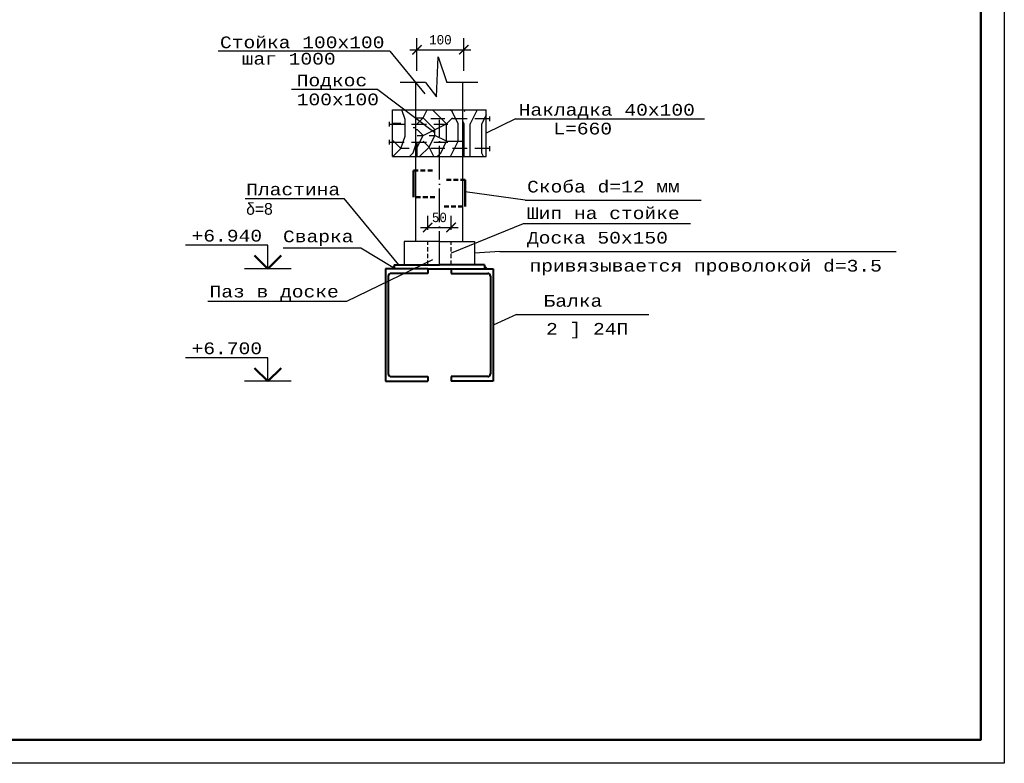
# Model space of a CAD drawing. Header units: millimetres. Extents: x -17 to 2655, y -428 to 194.
# Tile 11 of 47: x 650 to 860, y -428 to -269. Entities that reach past the tile are written whole.
import ezdxf

# ---------------------------------------------------------------- set-up
doc = ezdxf.new("R2010")
doc.units = ezdxf.units.MM
for name, pattern in [('ACAD_ISO04W100', [30, 24, -3, 0, -3]), ('HIDDEN2', [4.7625, 3.175, -1.5875]), ('ШТРИХОВАЯX2', [1.5, 1, -0.5])]:
    doc.linetypes.add(name, pattern=pattern)
for name, color, linetype in [('лист а3', 7, 'Continuous'), ('Оси', 3, 'ACAD_ISO04W100'), ('Размеры', 5, 'Continuous'), ('тонкий', 251, 'Continuous')]:
    doc.layers.add(name, color=color, linetype=linetype)
doc.layers.add('Стены', color=32, linetype='Continuous', lineweight=40)
doc.layers.add('стропила', color=40, linetype='Continuous', lineweight=30)
doc.styles.add('simvol', font='SYMBOL.TTF')
doc.styles.get("Standard").update_dxf_attribs({"font": 'COUR.TTF', "width": 0.8, "height": 2})
doc.styles.add('style1', font='COUR.TTF')
doc.dimstyles.get("Standard").update_dxf_attribs({"dimtxt": 2, "dimasz": 2, "dimexe": 2.5, "dimexo": 2.5, "dimgap": 1, "dimtad": 1, "dimdec": 0, "dimzin": 0, "dimdsep": 46, "dimtxsty": 'Standard', "dimblk": 'ARCHTICK', "dimcen": -3, "dimdle": 1.5, "dimadec": 0, "dimazin": 0, "dimtfac": 0.75, "dimtdec": 0, "dimtofl": 0, "dimtmove": 0, "dimatfit": 3, "dimldrblk": 'ARCHTICK', "dimfxl": 0, "dimtvp": 1.5, "dimtolj": 1, "dimtzin": 0, "dimarcsym": 0})

# ---------------------------------------------------------------- blocks, each defined once
blk = doc.blocks.new('_ArchTick')
at = {"color": 0, "linetype": 'ByBlock', "const_width": 0.15}
blk.add_lwpolyline([(-0.5, -0.5), (0.5, 0.5)], dxfattribs=at)
blk = doc.blocks.new('*D332')
at = {"layer": 'Defpoints', "color": 0}
for p in [(744.78, -275.86), (734.78, -282.84), (744.78, -282.84)]:
    blk.add_point(p, dxfattribs=at)
at = {"layer": 'Размеры', "color": 0, "lineweight": -2}
for p, q in [((734.78, -280.34), (734.78, -273.36)), ((744.78, -280.34), (744.78, -273.36)), ((733.28, -275.86), (746.28, -275.86))]:
    blk.add_line(p, q, dxfattribs=at)
at = {"layer": 'Размеры', "color": 0, "lineweight": -2, "xscale": 2, "yscale": 2, "zscale": 2, "rotation": 180}
blk.add_blockref('_ArchTick', (734.78, -275.86), dxfattribs=at)
at = {"layer": 'Размеры', "color": 0, "lineweight": -2, "xscale": 2, "yscale": 2, "zscale": 2}
blk.add_blockref('_ArchTick', (744.78, -275.86), dxfattribs=at)
at = {"layer": 'Размеры', "color": 0, "insert": (739.78, -273.74), "char_height": 2, "attachment_point": 5}
blk.add_mtext('\\A1;100', dxfattribs=at)
blk = doc.blocks.new('*D333')
at = {"layer": 'Defpoints', "color": 0}
for p in [(742.07, -313.73), (737.07, -316.72), (742.07, -316.72)]:
    blk.add_point(p, dxfattribs=at)
at = {"layer": 'Размеры', "color": 0, "lineweight": -2}
for p, q in [((737.07, -314.22), (737.07, -311.23)), ((742.07, -314.22), (742.07, -311.23)), ((735.57, -313.73), (743.57, -313.73))]:
    blk.add_line(p, q, dxfattribs=at)
at = {"layer": 'Размеры', "color": 0, "lineweight": -2, "xscale": 2, "yscale": 2, "zscale": 2, "rotation": 180}
blk.add_blockref('_ArchTick', (737.07, -313.73), dxfattribs=at)
at = {"layer": 'Размеры', "color": 0, "lineweight": -2, "xscale": 2, "yscale": 2, "zscale": 2}
blk.add_blockref('_ArchTick', (742.07, -313.73), dxfattribs=at)
at = {"layer": 'Размеры', "color": 0, "insert": (739.57, -311.61), "char_height": 2, "attachment_point": 5}
blk.add_mtext('\\A1;50', dxfattribs=at)

msp = doc.modelspace()

# ---------------------------------------------------------------- hatches: boundary and pattern name
at = {"layer": 'тонкий'}
h = msp.add_hatch(dxfattribs=at)
h.set_pattern_fill('LOGEND', color=256, scale=25, angle=45, style=0, pattern_type=2)
h.set_pattern_definition([(45, (252.27, 173.295), (4e-15, 35.3553), [7.5, -17.5]), (45, (251.387, 174.18), (4e-15, 35.3553), [7.5, -17.5]), (45, (250.503, 176.83), (4e-15, 35.3553), [5, -20]), (45, (249.62, 179.483), (4e-15, 35.3553), [3.75, -21.25]), (45, (247.851, 181.25), (4e-15, 35.3553), [2.5, -22.5]), (45, (241.664, 178.599), (4e-15, 35.3553), [1.25, -6.25, 1.25, -16.25]), (45, (243.432, 182.134), (4e-15, 35.3553), [1.25, -10, 3.75, -10]), (45, (246.084, 186.554), (4e-15, 35.3553), [1.25, -1.25, 1.25, -21.25]), (45, (244.316, 186.554), (4e-15, 35.3553), [1.25, -23.75]), (45, (241.664, 187.438), (4e-15, 35.3553), [3.75, -21.25]), (45, (239.896, 189.205), (4e-15, 35.3553), [5, -20]), (45, (237.245, 190.09), (4e-15, 35.3553), [6.25, -7.5, 1.25, -10]), (135, (240.78, 172.412), (-35.3553, 4e-15), [1.25, -2.5, 6.25, -15]), (135, (239.896, 175.063), (-35.3553, 4e-15), [1.25, -1.25, 3.75, -18.75]), (135, (233.71, 183.018), (-35.3553, 4e-15), [2.5, -22.5]), (135, (241.664, 176.83), (-35.3553, 4e-15), [5, -7.5, 1.25, -11.25]), (135, (232.825, 187.438), (-35.3553, 4e-15), [1.25, -23.75]), (135, (242.548, 179.483), (-35.3553, 4e-15), [3.75, -21.25]), (135, (243.432, 182.134), (-35.3553, 4e-15), [2.5, -22.5]), (135, (245.2, 183.902), (-35.3553, 4e-15), [1.25, -3.75, 3.75, -16.25]), (135, (245.2, 185.67), (-35.3553, 4e-15), [1.25, -23.75]), (135, (249.62, 183.018), (-35.3553, 4e-15), [3.5, -21.5]), (135, (254.039, 180.367), (-35.3553, 4e-15), [2.5, -22.5]), (135, (248.735, 189.205), (-35.3553, 4e-15), [1.25, -23.75]), (135, (251.387, 190.09), (-35.3553, 4e-15), [3.75, -21.25]), (135, (253.155, 191.857), (-35.3553, 4e-15), [3.75, -21.25]), (90, (257.574, 182.134), (-17.67767, 17.67767), [1.76775, -1.76775, 1.76775, -30.0521]), (90, (249.619, 183.018), (-17.67767, 17.67767), [3.5355, -31.8198]), (90, (233.71, 184.786), (-17.67767, 17.67767), [3.5355, -31.8198]), (90, (241.664, 183.902), (-17.67767, 17.67767), [3.5355, -31.8198]), (90, (246.084, 181.25), (-17.67767, 17.67767), [3.5355, -31.8198]), (90, (254.922, 183.018), (-17.67767, 17.67767), [3.5355, -31.8198]), (90, (252.27, 182.134), (-17.67767, 17.67767), [5.3033, -30.052]), (90, (239.013, 184.786), (-17.67767, 17.67767), [1.76775, -33.5876]), (90, (236.36, 185.67), (-17.67767, 17.67767), [1.76775, -33.5876]), (90, (243.432, 192.74), (-17.67767, 17.67767), [1.76775, -33.5876]), (90, (245.2, 176.831), (-17.67767, 17.67767), [1.76775, -33.5876]), (90, (248.735, 192.74), (-17.67767, 17.67767), [1.76775, -33.5876]), (90, (244.316, 184.786), (-17.67767, 17.67767), [1.76775, -33.5876]), (90, (244.316, 188.321), (-17.67767, 17.67767), [1.76775, -33.5876]), (180, (246.967, 183.902), (-17.67767, -17.67767), [1.76775, -1.76775, 5.3033, -26.51654]), (180, (249.619, 186.554), (-17.67767, -17.67767), [1.76775, -33.5876]), (180, (255.806, 180.367), (-17.67767, -17.67767), [1.76775, -33.5876]), (180, (247.851, 181.25), (-17.67767, -17.67767), [1.76775, -33.5876]), (180, (246.967, 187.438), (-17.67767, -17.67767), [1.76775, -33.5876]), (180, (246.967, 178.599), (-17.67767, -17.67767), [1.76775, -33.5876]), (180, (254.039, 185.67), (-17.67767, -17.67767), [1.76775, -33.5876]), (180, (246.967, 167.992), (-17.67767, -17.67767), [1.76775, -33.5876]), (180, (246.967, 169.76), (-17.67767, -17.67767), [3.5355, -31.8198]), (180, (246.967, 171.528), (-17.67767, -17.67767), [3.5355, -31.8198]), (180, (248.735, 173.295), (-17.67767, -17.67767), [3.5355, -31.8198]), (180, (247.851, 175.947), (-17.67767, -17.67767), [3.5355, -31.8198]), (180, (247.851, 190.09), (-17.67767, -17.67767), [3.5355, -31.8198]), (180, (260.226, 184.786), (-17.67767, -17.67767), [3.5355, -31.8198]), (180, (246.967, 199.812), (-17.67767, -17.67767), [3.5355, -31.8198]), (180, (248.735, 198.044), (-17.67767, -17.67767), [3.5355, -31.8198]), (180, (247.851, 195.393), (-17.67767, -17.67767), [3.5355, -31.8198]), (180, (235.477, 183.018), (-17.67767, -17.67767), [5.3033, -30.052]), (180, (248.735, 192.74), (-17.67767, -17.67767), [5.3033, -30.052]), (71.565, (233.709, 188.321), (17.67767, 17.67767), [2.795, -53.1067]), (71.565, (242.548, 179.483), (17.67767, 17.67767), [2.795, -53.1067]), (71.565, (239.013, 186.554), (17.67767, 17.67767), [2.795, -53.1067]), (71.565, (256.69, 179.483), (17.67767, 17.67767), [2.795, -53.1067]), (71.565, (254.039, 180.367), (17.67767, 17.67767), [2.795, -53.1067]), (71.565, (245.2, 178.599), (17.67767, 17.67767), [2.795, -53.1067]), (71.565, (236.361, 187.438), (17.67767, 17.67767), [2.795, -53.1067]), (71.565, (246.967, 187.438), (17.67767, 17.67767), [5.59, -50.3117]), (108.435, (244.316, 190.089), (-17.67767, 17.67767), [2.795, -53.1067]), (108.435, (252.271, 187.438), (-17.67767, 17.67767), [2.795, -53.1067]), (108.435, (239.896, 182.134), (-17.67767, 17.67767), [2.795, -53.1067]), (108.435, (235.477, 179.483), (-17.67767, 17.67767), [2.795, -53.1067]), (108.435, (249.619, 186.554), (-17.67767, 17.67767), [2.795, -53.1067]), (108.435, (247.851, 184.786), (-17.67767, 17.67767), [2.795, -53.1067]), (108.435, (238.129, 180.367), (-17.67767, 17.67767), [5.59, -50.3117]), (108.435, (257.574, 187.438), (-17.67767, 17.67767), [5.59, -50.3117]), (108.435, (254.922, 186.554), (-17.67767, 17.67767), [5.59, -50.3117]), (161.565, (243.432, 169.76), (-17.67767, 17.67767), [2.795, -53.1067]), (161.565, (233.709, 179.483), (-17.67767, 17.67767), [2.795, -53.1067]), (161.565, (249.619, 170.644), (-17.67767, 17.67767), [2.795, -53.1067]), (161.565, (231.941, 184.786), (-17.67767, 17.67767), [2.795, -53.1067]), (161.565, (244.316, 175.947), (-17.67767, 17.67767), [2.795, -53.1067]), (161.565, (246.084, 181.25), (-17.67767, 17.67767), [2.795, -53.1067]), (161.565, (244.316, 186.554), (-17.67767, 17.67767), [2.795, -53.1067]), (161.565, (243.432, 171.528), (-17.67767, 17.67768), [2.795, -53.1067]), (161.565, (245.2, 178.599), (-17.67767, 17.67767), [2.795, -53.1067]), (161.565, (252.271, 182.134), (-17.67767, 17.67767), [2.795, -53.1067]), (161.565, (252.271, 185.67), (-17.67767, 17.67767), [2.795, -53.1067]), (161.565, (250.503, 194.509), (-17.67767, 17.67767), [2.795, -53.1067]), (161.565, (231.941, 186.554), (-17.67767, 17.67767), [2.795, -53.1067]), (161.565, (230.174, 183.018), (-17.67767, 17.67767), [5.59, -50.3117]), (161.565, (245.2, 173.295), (-17.67767, 17.67767), [5.59, -50.3117]), (198.435, (245.2, 167.992), (-17.67767, -17.67767), [2.795, -53.1067]), (198.435, (261.11, 182.134), (-17.67767, -17.67767), [2.795, -53.1067]), (198.435, (251.387, 190.089), (-17.67767, -17.67767), [2.795, -53.1067]), (198.435, (250.503, 176.831), (-17.67767, -17.67767), [2.795, -53.1067]), (198.435, (251.387, 174.179), (-17.67767, -17.67767), [2.795, -53.1067]), (198.435, (249.619, 179.483), (-17.67767, -17.67767), [2.795, -53.1067]), (198.435, (244.316, 195.393), (-17.67767, -17.67767), [2.795, -53.1067]), (198.435, (245.2, 198.044), (-17.67767, -17.67767), [5.59, -50.3117])])
h.paths.add_polyline_path([(729.5657, -298.6393), (734.5657, -298.6393), (734.5657, -288.6393), (729.5657, -288.6393)])
h = msp.add_hatch(dxfattribs=at)
h.set_pattern_fill('LOGEND', color=256, scale=25, style=0, pattern_type=2)
h.set_pattern_definition([(0, (254.834, 167.108), (25, 25), [7.5, -17.5]), (0, (254.834, 168.358), (25, 25), [7.5, -17.5]), (0, (256.084, 170.858), (25, 25), [5, -20]), (0, (257.334, 173.358), (25, 25), [3.75, -21.25]), (0, (257.334, 175.858), (25, 25), [2.5, -22.5]), (0, (251.084, 178.358), (25, 25), [1.25, -6.25, 1.25, -16.25]), (0, (254.834, 179.608), (25, 25), [1.25, -10, 3.75, -10]), (0, (259.834, 180.858), (25, 25), [1.25, -1.25, 1.25, -21.25]), (0, (258.584, 182.108), (25, 25), [1.25, -23.75]), (0, (257.334, 184.608), (25, 25), [3.75, -21.25]), (0, (257.334, 187.108), (25, 25), [5, -20]), (0, (256.084, 189.608), (25, 25), [6.25, -7.5, 1.25, -10]), (90, (246.084, 174.608), (-25, 25), [1.25, -2.5, 6.25, -15]), (90, (247.334, 177.108), (-25, 25), [1.25, -1.25, 3.75, -18.75]), (90, (248.584, 187.108), (-25, 25), [2.5, -22.5]), (90, (249.834, 177.108), (-25, 25), [5, -7.5, 1.25, -11.25]), (90, (251.084, 190.858), (-25, 25), [1.25, -23.75]), (90, (252.334, 178.358), (-25, 25), [3.75, -21.25]), (90, (254.834, 179.608), (-25, 25), [2.5, -22.5]), (90, (257.334, 179.608), (-25, 25), [1.25, -3.75, 3.75, -16.25]), (90, (258.584, 180.858), (-25, 25), [1.25, -23.75]), (90, (259.834, 175.858), (-25, 25), [3.5, -21.5]), (90, (261.084, 170.858), (-25, 25), [2.5, -22.5]), (90, (263.584, 180.858), (-25, 25), [1.25, -23.75]), (90, (266.084, 179.608), (-25, 25), [3.75, -21.25]), (90, (268.584, 179.608), (-25, 25), [3.75, -21.25]), (45, (264.834, 169.608), (3e-15, 25), [1.76775, -1.76775, 1.76775, -30.0521]), (45, (259.834, 175.858), (3e-15, 25), [3.5355, -31.8198]), (45, (249.834, 188.358), (3e-15, 25), [3.5355, -31.8198]), (45, (254.834, 182.108), (3e-15, 25), [3.5355, -31.8198]), (45, (256.084, 177.108), (3e-15, 25), [3.5355, -31.8198]), (45, (263.584, 172.108), (3e-15, 25), [3.5355, -31.8198]), (45, (261.084, 173.358), (3e-15, 25), [5.3033, -30.052]), (45, (253.584, 184.608), (3e-15, 25), [1.76775, -33.5876]), (45, (252.334, 187.108), (3e-15, 25), [1.76775, -33.5876]), (45, (262.334, 187.108), (3e-15, 25), [1.76775, -33.5876]), (45, (252.334, 174.608), (3e-15, 25), [1.76775, -33.5876]), (45, (266.084, 183.358), (3e-15, 25), [1.76775, -33.5876]), (45, (257.334, 180.858), (3e-15, 25), [1.76775, -33.5876]), (45, (259.834, 183.358), (3e-15, 25), [1.76775, -33.5876]), (135, (258.584, 178.358), (-25, 3e-15), [1.76775, -1.76775, 5.3033, -26.51654]), (135, (262.334, 178.358), (-25, 3e-15), [1.76775, -33.5876]), (135, (262.334, 169.608), (-25, 3e-15), [1.76775, -33.5876]), (135, (257.334, 175.858), (-25, 3e-15), [1.76775, -33.5876]), (135, (261.084, 180.858), (-25, 3e-15), [1.76775, -33.5876]), (135, (254.834, 174.608), (-25, 3e-15), [1.76775, -33.5876]), (135, (264.834, 174.608), (-25, 3e-15), [1.76775, -33.5876]), (135, (247.334, 167.108), (-25, 3e-15), [1.76775, -33.5876]), (135, (248.584, 168.358), (-25, 3e-15), [3.5355, -31.8198]), (135, (249.834, 169.608), (-25, 3e-15), [3.5355, -31.8198]), (135, (252.334, 169.608), (-25, 3e-15), [3.5355, -31.8198]), (135, (253.584, 172.108), (-25, 3e-15), [3.5355, -31.8198]), (135, (263.584, 182.108), (-25, 3e-15), [3.5355, -31.8198]), (135, (268.584, 169.608), (-25, 3e-15), [3.5355, -31.8198]), (135, (269.834, 189.608), (-25, 3e-15), [3.5355, -31.8198]), (135, (269.834, 187.108), (-25, 3e-15), [3.5355, -31.8198]), (135, (267.334, 185.858), (-25, 3e-15), [3.5355, -31.8198]), (135, (249.834, 185.858), (-25, 3e-15), [5.3033, -30.052]), (135, (266.084, 183.358), (-25, 3e-15), [5.3033, -30.052]), (26.565, (252.334, 190.858), (25, 1e-08), [2.795, -53.1067]), (26.565, (252.334, 178.358), (25, 1e-08), [2.795, -53.1067]), (26.565, (254.834, 185.858), (25, 1e-08), [2.795, -53.1067]), (26.565, (262.334, 168.358), (25, 1e-08), [2.795, -53.1067]), (26.565, (261.084, 170.858), (25, 1e-08), [2.795, -53.1067]), (26.565, (253.584, 175.858), (25, 1e-08), [2.795, -53.1067]), (26.565, (253.584, 188.358), (25, 1e-08), [2.795, -53.1067]), (26.565, (261.084, 180.858), (25, 1e-08), [5.59, -50.3117]), (63.435, (261.084, 184.608), (1e-09, 25), [2.795, -53.1067]), (63.435, (264.834, 177.108), (1e-09, 25), [2.795, -53.1067]), (63.435, (252.334, 182.108), (1e-09, 25), [2.795, -53.1067]), (63.435, (247.334, 183.358), (1e-09, 25), [2.795, -53.1067]), (63.435, (262.334, 178.358), (1e-09, 25), [2.795, -53.1067]), (63.435, (259.834, 178.358), (1e-09, 25), [2.795, -53.1067]), (63.435, (249.834, 182.108), (1e-09, 25), [5.59, -50.3117]), (63.435, (268.584, 173.358), (1e-09, 25), [5.59, -50.3117]), (63.435, (266.084, 174.608), (1e-09, 25), [5.59, -50.3117]), (116.565, (246.084, 170.858), (-1e-08, 25), [2.795, -53.1067]), (116.565, (246.084, 184.608), (-1e-08, 25), [2.795, -53.1067]), (116.565, (251.084, 167.108), (-1e-08, 25), [2.795, -53.1067]), (116.565, (248.584, 189.608), (-1e-08, 25), [2.795, -53.1067]), (116.565, (251.084, 174.608), (-1e-08, 25), [2.795, -53.1067]), (116.565, (256.084, 177.108), (-1e-08, 25), [2.795, -53.1067]), (116.565, (258.584, 182.108), (-1e-08, 25), [2.795, -53.1067]), (116.565, (247.334, 172.108), (8e-06, 25), [2.795, -53.1067]), (116.565, (253.584, 175.858), (-1e-08, 25), [2.795, -53.1067]), (116.565, (261.084, 173.358), (-1e-08, 25), [2.795, -53.1067]), (116.565, (263.584, 175.858), (-1e-08, 25), [2.795, -53.1067]), (116.565, (268.584, 183.358), (-1e-08, 25), [2.795, -53.1067]), (116.565, (249.834, 190.858), (-1e-08, 25), [2.795, -53.1067]), (116.565, (246.084, 189.608), (-1e-08, 25), [5.59, -50.3117]), (116.565, (249.834, 172.108), (-1e-08, 25), [5.59, -50.3117]), (153.435, (246.084, 168.358), (-25, 1e-09), [2.795, -53.1067]), (153.435, (267.334, 167.108), (-25, 1e-09), [2.795, -53.1067]), (153.435, (266.084, 179.608), (-25, 1e-09), [2.795, -53.1067]), (153.435, (256.084, 170.858), (-25, 1e-09), [2.795, -53.1067]), (153.435, (254.834, 168.358), (-25, 1e-09), [2.795, -53.1067]), (153.435, (257.334, 173.358), (-25, 1e-09), [2.795, -53.1067]), (153.435, (264.834, 188.358), (-25, 1e-09), [2.795, -53.1067]), (153.435, (267.334, 189.608), (-25, 1e-09), [5.59, -50.3117])])
h.paths.add_polyline_path([(734.5657, -298.6393), (744.5657, -298.6393), (744.5657, -288.6393), (734.5657, -288.6393)])
h = msp.add_hatch(dxfattribs=at)
h.set_pattern_fill('LOGEND', color=256, scale=25, angle=90, style=0, pattern_type=2)
h.set_pattern_definition([(90, (246.084, 175.858), (-25, 25), [7.5, -17.5]), (90, (244.834, 175.858), (-25, 25), [7.5, -17.5]), (90, (242.334, 177.108), (-25, 25), [5, -20]), (90, (239.834, 178.358), (-25, 25), [3.75, -21.25]), (90, (237.334, 178.358), (-25, 25), [2.5, -22.5]), (90, (234.834, 172.108), (-25, 25), [1.25, -6.25, 1.25, -16.25]), (90, (233.584, 175.858), (-25, 25), [1.25, -10, 3.75, -10]), (90, (232.334, 180.858), (-25, 25), [1.25, -1.25, 1.25, -21.25]), (90, (231.084, 179.608), (-25, 25), [1.25, -23.75]), (90, (228.584, 178.358), (-25, 25), [3.75, -21.25]), (90, (226.084, 178.358), (-25, 25), [5, -20]), (90, (223.584, 177.108), (-25, 25), [6.25, -7.5, 1.25, -10]), (180, (238.584, 167.108), (-25, -25), [1.25, -2.5, 6.25, -15]), (180, (236.084, 168.358), (-25, -25), [1.25, -1.25, 3.75, -18.75]), (180, (226.084, 169.608), (-25, -25), [2.5, -22.5]), (180, (236.084, 170.858), (-25, -25), [5, -7.5, 1.25, -11.25]), (180, (222.334, 172.108), (-25, -25), [1.25, -23.75]), (180, (234.834, 173.358), (-25, -25), [3.75, -21.25]), (180, (233.584, 175.858), (-25, -25), [2.5, -22.5]), (180, (233.584, 178.358), (-25, -25), [1.25, -3.75, 3.75, -16.25]), (180, (232.334, 179.608), (-25, -25), [1.25, -23.75]), (180, (237.334, 180.858), (-25, -25), [3.5, -21.5]), (180, (242.334, 182.108), (-25, -25), [2.5, -22.5]), (180, (232.334, 184.608), (-25, -25), [1.25, -23.75]), (180, (233.584, 187.108), (-25, -25), [3.75, -21.25]), (180, (233.584, 189.608), (-25, -25), [3.75, -21.25]), (135, (243.584, 185.858), (-25, 4e-15), [1.76775, -1.76775, 1.76775, -30.0521]), (135, (237.334, 180.858), (-25, 4e-15), [3.5355, -31.8198]), (135, (224.834, 170.858), (-25, 4e-15), [3.5355, -31.8198]), (135, (231.084, 175.858), (-25, 4e-15), [3.5355, -31.8198]), (135, (236.084, 177.108), (-25, 4e-15), [3.5355, -31.8198]), (135, (241.084, 184.608), (-25, 4e-15), [3.5355, -31.8198]), (135, (239.834, 182.108), (-25, 4e-15), [5.3033, -30.052]), (135, (228.584, 174.608), (-25, 4e-15), [1.76775, -33.5876]), (135, (226.084, 173.358), (-25, 4e-15), [1.76775, -33.5876]), (135, (226.084, 183.358), (-25, 4e-15), [1.76775, -33.5876]), (135, (238.584, 173.358), (-25, 4e-15), [1.76775, -33.5876]), (135, (229.834, 187.108), (-25, 4e-15), [1.76775, -33.5876]), (135, (232.334, 178.358), (-25, 4e-15), [1.76775, -33.5876]), (135, (229.834, 180.858), (-25, 4e-15), [1.76775, -33.5876]), (225, (234.834, 179.608), (-4e-15, -25), [1.76775, -1.76775, 5.3033, -26.51654]), (225, (234.834, 183.358), (-4e-15, -25), [1.76775, -33.5876]), (225, (243.584, 183.358), (-4e-15, -25), [1.76775, -33.5876]), (225, (237.334, 178.358), (-4e-15, -25), [1.76775, -33.5876]), (225, (232.334, 182.108), (-4e-15, -25), [1.76775, -33.5876]), (225, (238.584, 175.858), (-4e-15, -25), [1.76775, -33.5876]), (225, (238.584, 185.858), (-4e-15, -25), [1.76775, -33.5876]), (225, (246.084, 168.358), (-4e-15, -25), [1.76775, -33.5876]), (225, (244.834, 169.608), (-4e-15, -25), [3.5355, -31.8198]), (225, (243.584, 170.858), (-4e-15, -25), [3.5355, -31.8198]), (225, (243.584, 173.358), (-4e-15, -25), [3.5355, -31.8198]), (225, (241.084, 174.608), (-4e-15, -25), [3.5355, -31.8198]), (225, (231.084, 184.608), (-4e-15, -25), [3.5355, -31.8198]), (225, (243.584, 189.608), (-4e-15, -25), [3.5355, -31.8198]), (225, (223.584, 190.858), (-4e-15, -25), [3.5355, -31.8198]), (225, (226.084, 190.858), (-4e-15, -25), [3.5355, -31.8198]), (225, (227.334, 188.358), (-4e-15, -25), [3.5355, -31.8198]), (225, (227.334, 170.858), (-4e-15, -25), [5.3033, -30.052]), (225, (229.834, 187.108), (-4e-15, -25), [5.3033, -30.052]), (116.565, (222.334, 173.358), (-1e-08, 25), [2.795, -53.1067]), (116.565, (234.834, 173.358), (-1e-08, 25), [2.795, -53.1067]), (116.565, (227.334, 175.858), (-1e-08, 25), [2.795, -53.1067]), (116.565, (244.834, 183.358), (-1e-08, 25), [2.795, -53.1067]), (116.565, (242.334, 182.108), (-1e-08, 25), [2.795, -53.1067]), (116.565, (237.334, 174.608), (-1e-08, 25), [2.795, -53.1067]), (116.565, (224.834, 174.608), (-1e-08, 25), [2.795, -53.1067]), (116.565, (232.334, 182.108), (-1e-08, 25), [5.59, -50.3117]), (153.435, (228.584, 182.108), (-25, 1e-09), [2.795, -53.1067]), (153.435, (236.084, 185.858), (-25, 1e-09), [2.795, -53.1067]), (153.435, (231.084, 173.358), (-25, 1e-09), [2.795, -53.1067]), (153.435, (229.834, 168.358), (-25, 1e-09), [2.795, -53.1067]), (153.435, (234.834, 183.358), (-25, 1e-09), [2.795, -53.1067]), (153.435, (234.834, 180.858), (-25, 1e-09), [2.795, -53.1067]), (153.435, (231.084, 170.858), (-25, 1e-09), [5.59, -50.3117]), (153.435, (239.834, 189.608), (-25, 1e-09), [5.59, -50.3117]), (153.435, (238.584, 187.108), (-25, 1e-09), [5.59, -50.3117]), (206.565, (242.334, 167.108), (-25, -1e-08), [2.795, -53.1067]), (206.565, (228.584, 167.108), (-25, -1e-08), [2.795, -53.1067]), (206.565, (246.084, 172.108), (-25, -1e-08), [2.795, -53.1067]), (206.565, (223.584, 169.608), (-25, -1e-08), [2.795, -53.1067]), (206.565, (238.584, 172.108), (-25, -1e-08), [2.795, -53.1067]), (206.565, (236.084, 177.108), (-25, -1e-08), [2.795, -53.1067]), (206.565, (231.084, 179.608), (-25, -1e-08), [2.795, -53.1067]), (206.565, (241.084, 168.358), (-25, 8e-06), [2.795, -53.1067]), (206.565, (237.334, 174.608), (-25, -1e-08), [2.795, -53.1067]), (206.565, (239.834, 182.108), (-25, -1e-08), [2.795, -53.1067]), (206.565, (237.334, 184.608), (-25, -1e-08), [2.795, -53.1067]), (206.565, (229.834, 189.608), (-25, -1e-08), [2.795, -53.1067]), (206.565, (222.334, 170.858), (-25, -1e-08), [2.795, -53.1067]), (206.565, (223.584, 167.108), (-25, -1e-08), [5.59, -50.3117]), (206.565, (241.084, 170.858), (-25, -1e-08), [5.59, -50.3117]), (243.435, (244.834, 167.108), (-1e-09, -25), [2.795, -53.1067]), (243.435, (246.084, 188.358), (-1e-09, -25), [2.795, -53.1067]), (243.435, (233.584, 187.108), (-1e-09, -25), [2.795, -53.1067]), (243.435, (242.334, 177.108), (-1e-09, -25), [2.795, -53.1067]), (243.435, (244.834, 175.858), (-1e-09, -25), [2.795, -53.1067]), (243.435, (239.834, 178.358), (-1e-09, -25), [2.795, -53.1067]), (243.435, (224.834, 185.858), (-1e-09, -25), [2.795, -53.1067]), (243.435, (223.584, 188.358), (-1e-09, -25), [5.59, -50.3117])])
h.paths.add_polyline_path([(749.5657, -288.6393), (744.5657, -288.6393), (744.5657, -298.6393), (749.5657, -298.6393)])
for points in [[(729.3314, -322.5242), (729.9214, -322.5242), (729.9214, -321.8849)], [(749.2099, -321.8849), (749.7999, -322.5242), (749.2099, -322.5242)]]:
    msp.add_hatch(color=256, dxfattribs=at).paths.add_polyline_path(points)

# ---------------------------------------------------------------- linework, layer by layer
for p, q in [((755.8295, -290.5718), (796.1031, -290.5718)), ((698.1767, -307.549), (719.1659, -307.549)), ((702.968, -317.5242), (685.4069, -317.5242)), ((702.968, -322.5242), (702.968, -317.5242)), ((706.2288, -318.0961), (722.8069, -318.0961)), ((707.968, -322.5242), (697.968, -322.5242)), ((702.968, -341.5242), (685.4069, -341.5242)), ((702.968, -346.5242), (702.968, -341.5242)), ((707.968, -346.5242), (697.968, -346.5242))]:
    msp.add_line(p, q)
at = {"lineweight": 50}
for p, q in [((702.968, -322.5242), (700.1395, -319.6957)), ((702.968, -322.5242), (705.7964, -319.6957)), ((702.968, -346.5242), (700.1395, -343.6957)), ((702.968, -346.5242), (705.7964, -343.6957))]:
    msp.add_line(p, q, dxfattribs=at)
at = {"layer": 'лист а3', "color": 7}
msp.add_lwpolyline([(440.0518, -427.9324), (440.0518, -130.9324), (860.0518, -130.9324), (860.0518, -427.9324), (440.0518, -427.9324)], dxfattribs=at)
at = {"layer": 'лист а3', "color": 7, "lineweight": 50}
msp.add_lwpolyline([(460.0518, -135.9324), (855.0518, -135.9324), (855.0518, -422.9324), (460.0518, -422.9324), (460.0518, -135.9324)], dxfattribs=at)
at = {"layer": 'Оси', "ltscale": 0.3}
msp.add_line((739.5657, -321.7242), (739.5657, -290.8132), dxfattribs=at)
at = {"layer": 'Стены'}
for p, q in [((737.0657, -322.5242), (728.0657, -322.5242)), ((728.0657, -322.5242), (728.0657, -346.5242)), ((729.9214, -321.7242), (739.5657, -321.7242)), ((729.9214, -321.7242), (729.9214, -322.5242)), ((737.0657, -322.5242), (737.0657, -323.5242)), ((737.0657, -322.5242), (742.0657, -322.5242)), ((749.2099, -321.7242), (739.5657, -321.7242)), ((742.0657, -322.5242), (751.0657, -322.5242)), ((742.0657, -322.5242), (742.0657, -323.5242)), ((749.2099, -321.7242), (749.2099, -322.5242)), ((751.0657, -322.5242), (751.0657, -346.5242)), ((728.6657, -324.1242), (728.6657, -344.9242)), ((737.0657, -323.5242), (729.2657, -323.5242)), ((742.0657, -323.5242), (749.8657, -323.5242)), ((750.4657, -324.1242), (750.4657, -344.9242)), ((729.2657, -345.5242), (737.0657, -345.5242)), ((737.0657, -345.5242), (737.0657, -346.5242)), ((749.8657, -345.5242), (742.0657, -345.5242)), ((742.0657, -345.5242), (742.0657, -346.5242)), ((728.0657, -346.5242), (737.0657, -346.5242)), ((751.0657, -346.5242), (742.0657, -346.5242))]:
    msp.add_line(p, q, dxfattribs=at)
for centre, start, end in [((729.2657, -324.1242), 90, 180), ((749.8657, -324.1242), 0, 90), ((729.2657, -344.9242), 180, 270), ((749.8657, -344.9242), 270, 0)]:
    msp.add_arc(centre, 0.6, start, end, dxfattribs=at)
at = {"layer": 'стропила'}
for p, q in [((734.5657, -316.7242), (734.5657, -282.8354)), ((744.5657, -316.7242), (744.5657, -282.8194)), ((729.5657, -288.6393), (749.5657, -288.6393)), ((729.5657, -298.6393), (729.5657, -288.6393)), ((749.5657, -298.6393), (749.5657, -288.6393)), ((729.5657, -298.6393), (749.5657, -298.6393)), ((739.5657, -316.7242), (732.0657, -316.7242)), ((732.0657, -316.7242), (732.0657, -321.7242)), ((739.5657, -316.7242), (747.0657, -316.7242)), ((747.0657, -316.7242), (747.0657, -321.7242))]:
    msp.add_line(p, q, dxfattribs=at)
at = {"layer": 'тонкий', "linetype": 'Continuous'}
msp.add_line((728.9798, -276.1927), (692.3659, -276.1927), dxfattribs=at)
at = {"layer": 'тонкий'}
for p, q in [((728.9798, -276.1927), (736.4817, -285.2496)), ((738.9811, -285.9084), (739.2876, -277.3867)), ((739.2876, -277.3867), (741.1812, -282.8248)), ((736.6166, -282.8321), (731.2133, -282.8407)), ((736.6166, -282.8321), (738.9811, -285.9084)), ((747.7663, -282.8143), (741.1812, -282.8248)), ((726.4703, -284.3099), (738.5836, -293.5167)), ((757.8563, -307.9267), (745.0657, -306.1265)), ((719.1659, -307.549), (730.8636, -321.7242)), ((757.4493, -312.9642), (742.0657, -319.2242)), ((793.116, -312.9642), (757.4493, -312.9642)), ((722.8069, -318.0961), (729.6264, -322.2045)), ((752.4664, -318.827), (747.0657, -319.2242)), ((719.7971, -329.453), (738.1945, -320.5721)), ((729.9214, -321.8849), (729.3314, -322.5242)), ((749.2099, -321.8849), (749.7999, -322.5242)), ((690.1789, -329.453), (719.7971, -329.453)), ((756, -332.2784), (751.0657, -334.5242))]:
    msp.add_line(p, q, dxfattribs=at)
at = {"layer": 'тонкий', "linetype": 'Continuous', "ltscale": 2}
for p, q in [((726.4703, -284.3099), (708.002, -284.3099)), ((755.8295, -290.5718), (749.5657, -293.6393)), ((757.8563, -307.9267), (795.4095, -307.9267)), ((752.4664, -318.827), (836.9961, -318.827)), ((756, -332.2784), (784.2143, -332.2784))]:
    msp.add_line(p, q, dxfattribs=at)
at = {"layer": 'тонкий', "lineweight": 30}
for p, q in [((728.8566, -291.2386), (728.8566, -292.2386)), ((750.2747, -290.1049), (750.2747, -291.1049)), ((728.8566, -295.0308), (728.8566, -296.0308)), ((750.2747, -296.4382), (750.2747, -297.4382))]:
    msp.add_line(p, q, dxfattribs=at)
at = {"layer": 'тонкий', "linetype": 'HIDDEN2', "lineweight": 30}
for p, q in [((728.8566, -291.7386), (741.3566, -291.7386)), ((750.2747, -290.6049), (737.7747, -290.6049)), ((728.8566, -295.5308), (741.3566, -295.5308)), ((750.2747, -296.9382), (737.7747, -296.9382))]:
    msp.add_line(p, q, dxfattribs=at)
at = {"layer": 'тонкий', "lineweight": 50}
for p, q in [((734.0657, -307.2963), (734.0657, -301.6092)), ((745.0657, -309.2537), (745.0657, -303.5666))]:
    msp.add_line(p, q, dxfattribs=at)
at = {"layer": 'тонкий', "linetype": 'ШТРИХОВАЯX2', "lineweight": 50}
for p, q in [((734.0657, -301.6092), (738.5657, -301.6092)), ((745.0657, -303.5666), (740.5657, -303.5666)), ((738.5657, -307.2963), (734.0657, -307.2963)), ((740.5657, -309.2537), (745.0657, -309.2537))]:
    msp.add_line(p, q, dxfattribs=at)
at = {"layer": 'тонкий', "linetype": 'HIDDEN2', "ltscale": 0.3}
for p, q in [((737.0657, -321.7242), (737.0657, -316.7242)), ((742.0657, -321.7242), (742.0657, -316.7242))]:
    msp.add_line(p, q, dxfattribs=at)

# ---------------------------------------------------------------- texts
for s, style, p in [('Стойка 100x100', 'style1', (692.7741, -275.5277)), ('шаг 1000', 'style1', (697.4017, -279.0277)), ('Подкос', 'style1', (709.1359, -283.6449)), ('100x100', 'style1', (709.1359, -287.6975)), ('Накладка 40x100', 'style1', (756.4741, -289.9068)), ('L=660', 'style1', (763.8697, -293.9068)), ('Пластина', 'style1', (698.3563, -306.884)), ('Скоба d=12 мм', 'style1', (758.269, -306.2774)), ('d=8', 'simvol', (698.3563, -311.0198)), ('Шип на стойке', 'style1', (758.2438, -311.9425)), ('+6.940', 'style1', (686.7155, -316.7371)), ('Сварка', 'style1', (706.217, -316.8892)), ('Доска 50х150', 'style1', (758.2438, -317.1777)), ('привязывается проволокой d=3.5', 'style1', (758.781, -323.1394)), ('Паз в доске', 'style1', (690.5537, -328.6432)), ('Балка', 'style1', (761.7775, -330.629)), ('2 ] 24П', 'style1', (762.3146, -336.5908)), ('+6.700', 'style1', (686.7155, -340.7371))]:
    msp.add_text(s, height=2.5, dxfattribs=dict(style=style)).set_placement(p)

# ---------------------------------------------------------------- dimensions: what is measured, and where the dimension line sits
at = {"layer": 'Размеры'}
for base, p1, p2, text, picture, middle in [((744.7765, -275.8604), (734.7765, -282.835), (744.7765, -282.835), '100', '*D332', (739.7765, -273.7364)), ((742.0657, -313.7343), (737.0657, -316.7242), (742.0657, -316.7242), '50', '*D333', (739.5657, -311.6103))]:
    dim = msp.add_linear_dim(base=base, p1=p1, p2=p2, text=text, dimstyle='Standard', dxfattribs=at)
    dim.commit()
    dim.dimension.update_dxf_attribs({"geometry": picture, "text_midpoint": middle})

doc.saveas('drawing.dxf')
